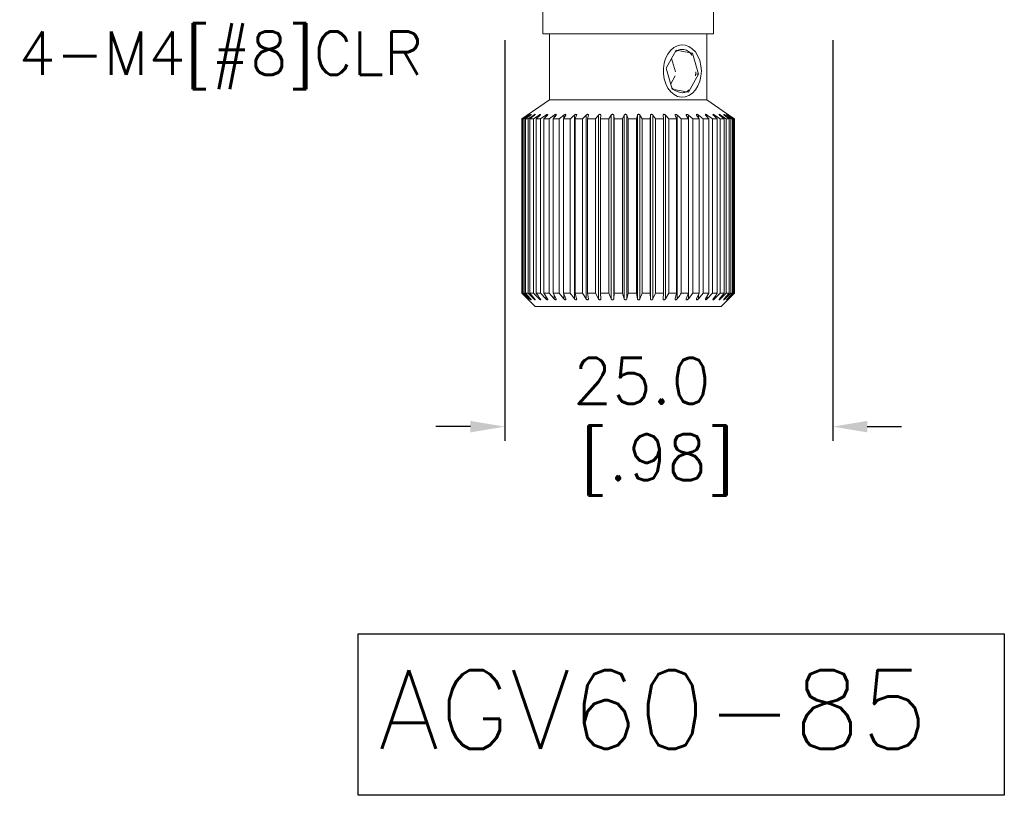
# Model space of a CAD drawing. Extents: x 780 to 1071, y 91 to 235.
# Tile 2 of 4: x 857 to 932, y 91 to 150. Entities that reach past the tile are written whole.
import ezdxf

# ---------------------------------------------------------------- set-up
doc = ezdxf.new("R2010")
doc.units = 0
doc.header["$LTSCALE"] = 0.5
doc.header["$MEASUREMENT"] = 0
doc.layers.get('0').update_dxf_attribs({"linetype": 'CONTINUOUS'})
doc.layers.get('Defpoints').update_dxf_attribs({"linetype": 'CONTINUOUS'})
doc.layers.add('外形輪廓', color=7, linetype='CONTINUOUS')
doc.layers.add('尺寸標註線', color=6, linetype='CONTINUOUS')
doc.styles.add('STSL', font='romans.shx', dxfattribs={"bigfont": 'stsl.shx'})
doc.dimstyles.new('11', dxfattribs={"dimscale": 1.75, "dimtxt": 2, "dimasz": 1.5, "dimexe": 0.625, "dimexo": 1.25, "dimgap": 1, "dimtad": 0, "dimtih": 1, "dimtoh": 1, "dimdec": 1, "dimzin": 1, "dimdsep": 46, "dimtxsty": 'STSL', "dimcen": 0, "dimadec": 1, "dimazin": 0, "dimtfac": 1, "dimtdec": 1, "dimtofl": 0, "dimtmove": 0, "dimatfit": 3, "dimfxl": 0, "dimtolj": 1, "dimtzin": 0, "dimarcsym": 0})

# ---------------------------------------------------------------- blocks, each defined once
blk = doc.blocks.new('*D30')
at = {"layer": 'Defpoints', "color": 0}
for p in [(893.951, 150.9), (918.951, 150.9), (918.951, 119.226)]:
    blk.add_point(p, dxfattribs=at)
at = {"layer": '外形輪廓', "color": 0, "lineweight": -2}
for p, q in [((893.951, 148.713), (893.951, 118.133)), ((918.951, 148.713), (918.951, 118.133)), ((891.326, 119.226), (888.701, 119.226)), ((921.576, 119.226), (924.201, 119.226))]:
    blk.add_line(p, q, dxfattribs=at)
at = {"layer": '外形輪廓', "color": 0}
for points in [[(891.326, 119.664), (891.326, 118.789), (893.951, 119.226)], [(921.576, 119.664), (921.576, 118.789), (918.951, 119.226)]]:
    blk.add_solid(points, dxfattribs=at)
at = {"layer": '外形輪廓', "color": 0, "insert": (904.39, 119.226), "char_height": 3.5, "attachment_point": 5, "style": 'STSL'}
blk.add_mtext('\\A1;25.0\\P [.98]', dxfattribs=at)

msp = doc.modelspace()

# ---------------------------------------------------------------- linework, layer by layer
at = {"color": 7, "linetype": 'Continuous', "lineweight": 15}
for p, q in [((896.851, 150.9), (896.851, 149.2)), ((909.851, 149.2), (909.851, 150.9)), ((896.851, 149.2), (901.551, 149.2)), ((897.351, 149.2), (897.351, 144.165)), ((901.551, 149.2), (909.851, 149.2)), ((909.351, 144.165), (909.351, 149.2)), ((907.003, 147.951), (906.238, 146.577)), ((908.248, 147.724), (907.003, 147.951)), ((906.957, 146.288), (906.649, 147.315)), ((908.183, 147.724), (908.248, 147.724)), ((908.728, 146.123), (908.248, 147.724)), ((906.238, 146.577), (906.717, 144.977)), ((906.595, 145.385), (906.927, 145.981)), ((907.962, 144.749), (908.728, 146.123)), ((908.51, 146.29), (908.491, 145.983)), ((908.555, 146.123), (908.728, 146.123)), ((906.717, 144.977), (907.962, 144.749)), ((897.351, 144.165), (895.255, 142.703)), ((897.351, 144.165), (909.351, 144.165)), ((911.447, 142.703), (909.351, 144.165)), ((895.255, 142.703), (895.251, 142.7)), ((895.276, 142.7), (895.251, 142.7)), ((895.251, 129.4), (895.251, 142.7)), ((895.276, 142.7), (895.709, 142.997)), ((895.276, 142.7), (895.276, 129.4)), ((895.729, 142.997), (895.32, 142.7)), ((895.429, 142.7), (895.32, 142.7)), ((895.32, 129.4), (895.32, 142.7)), ((895.429, 142.7), (895.867, 142.997)), ((895.429, 142.7), (895.429, 129.4)), ((895.912, 142.997), (895.527, 142.7)), ((895.717, 142.7), (895.527, 142.7)), ((895.527, 129.4), (895.527, 142.7)), ((895.717, 142.7), (896.153, 142.997)), ((895.717, 142.7), (895.717, 129.4)), ((896.222, 142.997), (895.868, 142.7)), ((896.136, 142.7), (895.868, 142.7)), ((895.868, 129.4), (895.868, 142.7)), ((896.136, 142.7), (896.562, 142.997)), ((896.136, 142.7), (896.136, 129.4)), ((896.678, 142.7), (896.337, 142.7)), ((896.337, 129.4), (896.337, 142.7)), ((896.678, 142.7), (897.087, 142.997)), ((896.678, 142.7), (896.678, 129.4)), ((897.201, 142.997), (896.925, 142.7)), ((897.335, 142.7), (896.925, 142.7)), ((896.925, 129.4), (896.925, 142.7)), ((897.335, 142.7), (897.72, 142.997)), ((897.335, 142.7), (897.335, 129.4)), ((897.853, 142.997), (897.624, 142.7)), ((898.094, 142.7), (897.624, 142.7)), ((897.624, 129.4), (897.624, 142.7)), ((898.094, 142.7), (898.448, 142.997)), ((898.094, 142.7), (898.094, 129.4)), ((898.599, 142.997), (898.421, 142.7)), ((898.944, 142.7), (898.421, 142.7)), ((898.421, 129.4), (898.421, 142.7)), ((898.944, 142.7), (898.944, 129.4)), ((899.261, 142.997), (899.261, 128.975)), ((899.426, 142.997), (899.302, 142.7)), ((899.868, 142.7), (899.302, 142.7)), ((899.302, 129.4), (899.302, 142.7)), ((899.868, 142.7), (900.144, 142.997)), ((899.868, 142.7), (899.868, 129.4)), ((900.144, 142.997), (900.144, 128.975)), ((900.32, 142.997), (900.252, 142.7)), ((900.853, 142.7), (900.252, 142.7)), ((900.252, 129.4), (900.252, 142.7)), ((900.853, 142.7), (901.081, 142.997)), ((900.853, 142.7), (900.853, 129.4)), ((901.081, 142.997), (901.081, 128.975)), ((901.267, 142.997), (901.255, 142.7)), ((901.88, 142.7), (901.255, 142.7)), ((901.255, 129.4), (901.255, 142.7)), ((901.88, 142.7), (902.058, 142.997)), ((901.88, 142.7), (901.88, 129.4)), ((902.058, 142.997), (902.058, 128.975)), ((902.249, 142.997), (902.295, 142.7)), ((902.249, 142.997), (902.249, 128.975)), ((902.932, 142.7), (902.295, 142.7)), ((902.295, 129.4), (902.295, 142.7)), ((902.932, 142.7), (903.056, 142.997)), ((902.932, 142.7), (902.932, 129.4)), ((903.056, 142.997), (903.056, 128.975)), ((903.249, 142.997), (903.352, 142.7)), ((903.249, 142.997), (903.249, 128.975)), ((903.991, 142.7), (903.352, 142.7)), ((903.352, 129.4), (903.352, 142.7)), ((903.991, 142.7), (904.06, 142.997)), ((903.991, 142.7), (903.991, 129.4)), ((904.06, 142.997), (904.06, 128.975)), ((904.252, 142.997), (904.409, 142.7)), ((904.252, 142.997), (904.252, 128.975)), ((905.04, 142.7), (904.409, 142.7)), ((904.409, 129.4), (904.409, 142.7)), ((905.04, 142.7), (905.051, 142.997)), ((905.04, 142.7), (905.04, 129.4)), ((905.051, 142.997), (905.051, 128.975)), ((905.239, 142.997), (905.448, 142.7)), ((905.239, 142.997), (905.239, 128.975)), ((906.059, 142.7), (905.448, 142.7)), ((905.448, 129.4), (905.448, 142.7)), ((906.059, 142.7), (906.013, 142.997)), ((906.059, 142.7), (906.059, 129.4)), ((906.194, 142.997), (906.451, 142.7)), ((906.194, 142.997), (906.194, 128.975)), ((907.033, 142.7), (906.451, 142.7)), ((906.451, 129.4), (906.451, 142.7)), ((907.033, 142.7), (906.93, 142.997)), ((907.033, 142.7), (907.033, 129.4)), ((907.1, 142.997), (907.1, 128.975)), ((907.943, 142.7), (907.402, 142.7)), ((907.402, 129.4), (907.402, 142.7)), ((907.943, 142.7), (907.786, 142.997)), ((907.942, 142.997), (908.283, 142.7)), ((907.943, 142.7), (907.943, 129.4)), ((908.775, 142.7), (908.283, 142.7)), ((908.283, 129.4), (908.283, 142.7)), ((908.775, 142.7), (908.565, 142.997)), ((908.705, 142.997), (909.079, 142.7)), ((908.775, 142.7), (908.775, 129.4)), ((909.513, 142.7), (909.079, 142.7)), ((909.079, 129.4), (909.079, 142.7)), ((909.513, 142.7), (909.256, 142.997)), ((909.377, 142.997), (909.778, 142.7)), ((909.513, 142.7), (909.513, 129.4)), ((910.147, 142.7), (909.778, 142.7)), ((909.778, 129.4), (909.778, 142.7)), ((909.946, 142.997), (910.366, 142.7)), ((910.147, 142.7), (910.147, 129.4)), ((910.664, 142.7), (910.323, 142.997)), ((910.664, 142.7), (910.366, 142.7)), ((910.366, 129.4), (910.366, 142.7)), ((910.402, 142.997), (910.835, 142.7)), ((910.664, 142.7), (910.664, 129.4)), ((911.056, 142.7), (910.682, 142.997)), ((910.737, 142.997), (911.175, 142.7)), ((911.056, 142.7), (910.835, 142.7)), ((910.835, 129.4), (910.835, 142.7)), ((911.316, 142.7), (910.916, 142.997)), ((910.946, 142.997), (911.382, 142.7)), ((911.44, 142.7), (911.02, 142.997)), ((911.025, 142.997), (911.451, 142.7)), ((911.056, 142.7), (911.056, 129.4)), ((911.316, 142.7), (911.175, 142.7)), ((911.175, 129.4), (911.175, 142.7)), ((911.316, 142.7), (911.316, 129.4)), ((911.44, 142.7), (911.382, 142.7)), ((911.382, 129.4), (911.382, 142.7)), ((911.44, 142.7), (911.44, 129.4)), ((911.451, 129.4), (911.451, 142.7)), ((895.251, 129.4), (895.255, 129.396)), ((895.251, 129.4), (895.276, 129.4)), ((895.255, 129.396), (896.251, 128.4)), ((895.709, 128.975), (895.276, 129.4)), ((895.32, 129.4), (895.729, 128.975)), ((895.32, 129.4), (895.429, 129.4)), ((895.867, 128.975), (895.429, 129.4)), ((895.527, 129.4), (895.912, 128.975)), ((895.527, 129.4), (895.717, 129.4)), ((896.153, 128.975), (895.717, 129.4)), ((895.868, 129.4), (896.222, 128.975)), ((895.868, 129.4), (896.136, 129.4)), ((896.562, 128.975), (896.136, 129.4)), ((896.337, 129.4), (896.678, 129.4)), ((897.087, 128.975), (896.678, 129.4)), ((896.925, 129.4), (897.201, 128.975)), ((896.925, 129.4), (897.335, 129.4)), ((897.72, 128.975), (897.335, 129.4)), ((897.624, 129.4), (897.853, 128.975)), ((897.624, 129.4), (898.094, 129.4)), ((898.448, 128.975), (898.094, 129.4)), ((898.421, 129.4), (898.599, 128.975)), ((898.421, 129.4), (898.944, 129.4)), ((899.302, 129.4), (899.426, 128.975)), ((899.302, 129.4), (899.868, 129.4)), ((900.144, 128.975), (899.868, 129.4)), ((900.252, 129.4), (900.32, 128.975)), ((900.252, 129.4), (900.853, 129.4)), ((901.081, 128.975), (900.853, 129.4)), ((901.255, 129.4), (901.267, 128.975)), ((901.255, 129.4), (901.88, 129.4)), ((902.058, 128.975), (901.88, 129.4)), ((902.295, 129.4), (902.249, 128.975)), ((902.295, 129.4), (902.932, 129.4)), ((903.056, 128.975), (902.932, 129.4)), ((903.352, 129.4), (903.249, 128.975)), ((903.352, 129.4), (903.991, 129.4)), ((904.06, 128.975), (903.991, 129.4)), ((904.409, 129.4), (904.252, 128.975)), ((904.409, 129.4), (905.04, 129.4)), ((905.051, 128.975), (905.04, 129.4)), ((905.448, 129.4), (905.239, 128.975)), ((905.448, 129.4), (906.059, 129.4)), ((906.013, 128.975), (906.059, 129.4)), ((906.451, 129.4), (906.194, 128.975)), ((906.451, 129.4), (907.033, 129.4)), ((906.93, 128.975), (907.033, 129.4)), ((907.402, 129.4), (907.943, 129.4)), ((907.786, 128.975), (907.943, 129.4)), ((908.283, 129.4), (907.942, 128.975)), ((908.283, 129.4), (908.775, 129.4)), ((908.565, 128.975), (908.775, 129.4)), ((909.079, 129.4), (908.705, 128.975)), ((909.079, 129.4), (909.513, 129.4)), ((909.256, 128.975), (909.513, 129.4)), ((909.778, 129.4), (909.377, 128.975)), ((909.778, 129.4), (910.147, 129.4)), ((910.366, 129.4), (909.946, 128.975)), ((910.323, 128.975), (910.664, 129.4)), ((910.366, 129.4), (910.664, 129.4)), ((910.835, 129.4), (910.402, 128.975)), ((910.451, 128.4), (911.447, 129.396)), ((910.682, 128.975), (911.056, 129.4)), ((911.175, 129.4), (910.737, 128.975)), ((910.835, 129.4), (911.056, 129.4)), ((910.916, 128.975), (911.316, 129.4)), ((911.382, 129.4), (910.946, 128.975)), ((911.02, 128.975), (911.44, 129.4)), ((911.451, 129.4), (911.025, 128.975)), ((911.175, 129.4), (911.316, 129.4)), ((911.382, 129.4), (911.44, 129.4)), ((908.24, 128.4), (896.251, 128.4)), ((910.451, 128.4), (908.24, 128.4))]:
    msp.add_line(p, q, dxfattribs=at)
at = {"color": 8, "linetype": 'Continuous', "lineweight": 15}
for p, q in [((895.709, 142.997), (895.709, 142.982)), ((895.867, 142.997), (895.867, 142.962)), ((896.153, 142.997), (896.153, 142.939)), ((896.562, 142.997), (896.562, 142.911)), ((897.087, 142.997), (897.087, 142.874)), ((897.72, 142.997), (897.72, 142.824)), ((898.448, 142.997), (898.448, 142.747)), ((907.942, 142.997), (907.942, 142.702)), ((908.705, 142.997), (908.705, 142.798)), ((909.377, 142.997), (909.377, 142.857)), ((909.946, 142.997), (909.946, 142.898)), ((910.402, 142.997), (910.402, 142.928)), ((910.737, 142.997), (910.737, 142.953)), ((910.946, 142.997), (910.946, 142.974)), ((911.025, 142.997), (911.025, 142.993)), ((897.087, 129.15), (897.087, 128.975)), ((897.72, 129.222), (897.72, 128.975)), ((898.448, 129.334), (898.448, 128.975)), ((907.942, 129.398), (907.942, 128.975)), ((908.705, 129.26), (908.705, 128.975)), ((909.377, 129.175), (909.377, 128.975)), ((909.946, 129.117), (909.946, 128.975)), ((895.709, 128.996), (895.709, 128.975)), ((895.867, 129.025), (895.867, 128.975)), ((896.153, 129.058), (896.153, 128.975)), ((896.562, 129.098), (896.562, 128.975)), ((910.402, 129.073), (910.402, 128.975)), ((910.737, 129.037), (910.737, 128.975)), ((910.946, 129.007), (910.946, 128.975)), ((911.025, 128.98), (911.025, 128.975))]:
    msp.add_line(p, q, dxfattribs=at)
at = {"color": 7, "linetype": 'Continuous', "lineweight": 15, "flags": 128}
msp.add_lwpolyline([(906.599, 144.764), (906.849, 144.551), (907.124, 144.412), (907.414, 144.352), (907.707, 144.374), (907.991, 144.477), (908.254, 144.657), (908.485, 144.905), (908.676, 145.213), (908.817, 145.568), (908.904, 145.954), (908.933, 146.357), (908.902, 146.76), (908.813, 147.145), (908.67, 147.498), (908.478, 147.805), (908.245, 148.051), (907.981, 148.228), (907.697, 148.328), (907.404, 148.347), (907.114, 148.284), (906.839, 148.143), (906.591, 147.927), (906.379, 147.647), (906.212, 147.314), (906.097, 146.942), (906.039, 146.545), (906.04, 146.141), (906.1, 145.745), (906.217, 145.373), (906.386, 145.042), (906.599, 144.764)], dxfattribs=at)
at = {"color": 7, "linetype": 'Continuous', "lineweight": 15}
for points, knots in [([(906.935, 147.828), (907.06, 147.892), (907.321, 148.023), (907.709, 147.995), (908.023, 147.839), (908.158, 147.632), (908.215, 147.544)], [0, 0, 0, 0, 0.256019, 0.531871, 0.802714, 1, 1, 1, 1]), ([(907.483, 144.7), (907.346, 144.716), (907.076, 144.747), (906.824, 144.943), (906.698, 145.041)], [0, 0, 0, 0, 0.504231, 1, 1, 1, 1]), ([(907.997, 144.912), (907.938, 144.858), (907.792, 144.724), (907.599, 144.709), (907.483, 144.7)], [0, 0, 0, 0, 0.400268, 1, 1, 1, 1]), ([(895.709, 142.997), (895.723, 143.006), (895.746, 143.022), (895.774, 143.039), (895.79, 143.049), (895.795, 143.05), (895.791, 143.045), (895.779, 143.035), (895.76, 143.02), (895.742, 143.006), (895.731, 142.998), (895.729, 142.997)], [0, 0, 0, 0, 0.177571, 0.302865, 0.428955, 0.536052, 0.632986, 0.733477, 0.847414, 0.981974, 1, 1, 1, 1]), ([(895.867, 142.997), (895.881, 143.006), (895.905, 143.022), (895.936, 143.039), (895.956, 143.049), (895.965, 143.05), (895.964, 143.045), (895.957, 143.035), (895.94, 143.02), (895.924, 143.006), (895.913, 142.998), (895.912, 142.997)], [0, 0, 0, 0, 0.177441, 0.302758, 0.42887, 0.535981, 0.632917, 0.733404, 0.847326, 0.981873, 1, 1, 1, 1]), ([(896.153, 142.997), (896.167, 143.006), (896.192, 143.022), (896.225, 143.039), (896.248, 143.049), (896.261, 143.05), (896.265, 143.045), (896.26, 143.035), (896.248, 143.02), (896.233, 143.006), (896.223, 142.998), (896.222, 142.997)], [0, 0, 0, 0, 0.177249, 0.302598, 0.428748, 0.535879, 0.632818, 0.733292, 0.847197, 0.981718, 1, 1, 1, 1]), ([(896.654, 142.997), (896.559, 142.908), (896.454, 142.81), (896.348, 142.711), (896.337, 142.7)], [0, 0, 0, 0, 0.89423, 1, 1, 1, 1]), ([(896.562, 142.997), (896.576, 143.006), (896.6, 143.022), (896.636, 143.039), (896.662, 143.048), (896.679, 143.05), (896.686, 143.045), (896.685, 143.035), (896.676, 143.02), (896.664, 143.006), (896.655, 142.998), (896.654, 142.997)], [0, 0, 0, 0, 0.176945, 0.30235, 0.428554, 0.535716, 0.632658, 0.73312, 0.846995, 0.981476, 1, 1, 1, 1]), ([(897.087, 142.997), (897.101, 143.006), (897.125, 143.022), (897.161, 143.039), (897.19, 143.048), (897.21, 143.05), (897.221, 143.045), (897.224, 143.035), (897.219, 143.02), (897.209, 143.006), (897.202, 142.998), (897.201, 142.997)], [0, 0, 0, 0, 0.176424, 0.301921, 0.428218, 0.535437, 0.632386, 0.73282, 0.846643, 0.981059, 1, 1, 1, 1]), ([(897.72, 142.997), (897.733, 143.006), (897.756, 143.022), (897.793, 143.039), (897.824, 143.049), (897.847, 143.05), (897.862, 143.045), (897.868, 143.035), (897.867, 143.02), (897.86, 143.006), (897.853, 142.998), (897.853, 142.997)], [0, 0, 0, 0, 0.177763, 0.303019, 0.429077, 0.536153, 0.633086, 0.733587, 0.84754, 0.982128, 1, 1, 1, 1]), ([(898.448, 142.997), (898.461, 143.006), (898.482, 143.022), (898.52, 143.039), (898.553, 143.049), (898.578, 143.05), (898.596, 143.045), (898.606, 143.035), (898.609, 143.02), (898.604, 143.006), (898.599, 142.998), (898.599, 142.997)], [0, 0, 0, 0, 0.177782, 0.303037, 0.429089, 0.536163, 0.633096, 0.733599, 0.847555, 0.982143, 1, 1, 1, 1]), ([(898.944, 142.7), (898.954, 142.71), (899.06, 142.809), (899.166, 142.908), (899.261, 142.997)], [0, 0, 0, 0, 0.102579, 1, 1, 1, 1]), ([(899.261, 142.997), (899.273, 143.006), (899.292, 143.022), (899.33, 143.039), (899.363, 143.049), (899.391, 143.05), (899.411, 143.045), (899.425, 143.035), (899.431, 143.02), (899.43, 143.006), (899.426, 142.998), (899.426, 142.997)], [0, 0, 0, 0, 0.177791, 0.303044, 0.429095, 0.536169, 0.633102, 0.733605, 0.847562, 0.982152, 1, 1, 1, 1]), ([(900.144, 142.997), (900.154, 143.006), (900.172, 143.022), (900.208, 143.039), (900.242, 143.049), (900.272, 143.05), (900.294, 143.045), (900.311, 143.035), (900.321, 143.02), (900.322, 143.006), (900.321, 142.998), (900.32, 142.997)], [0, 0, 0, 0, 0.177782, 0.303038, 0.429089, 0.536165, 0.633096, 0.733601, 0.847554, 0.982143, 1, 1, 1, 1]), ([(901.081, 142.997), (901.09, 143.006), (901.105, 143.022), (901.14, 143.039), (901.173, 143.049), (901.205, 143.05), (901.23, 143.045), (901.249, 143.035), (901.263, 143.02), (901.267, 143.006), (901.267, 142.998), (901.267, 142.997)], [0, 0, 0, 0, 0.177762, 0.30302, 0.429076, 0.536154, 0.633085, 0.733587, 0.847539, 0.982127, 1, 1, 1, 1]), ([(902.058, 142.997), (902.065, 143.006), (902.078, 143.022), (902.11, 143.039), (902.143, 143.049), (902.175, 143.05), (902.201, 143.045), (902.223, 143.035), (902.24, 143.02), (902.247, 143.006), (902.248, 142.998), (902.249, 142.997)], [0, 0, 0, 0, 0.177723, 0.302988, 0.429051, 0.536132, 0.633064, 0.733563, 0.847513, 0.982095, 1, 1, 1, 1]), ([(903.056, 142.997), (903.062, 143.006), (903.071, 143.022), (903.101, 143.039), (903.132, 143.049), (903.164, 143.05), (903.192, 143.045), (903.217, 143.035), (903.237, 143.02), (903.246, 143.006), (903.249, 142.998), (903.249, 142.997)], [0, 0, 0, 0, 0.177659, 0.302937, 0.429011, 0.536098, 0.633032, 0.733528, 0.847474, 0.982047, 1, 1, 1, 1]), ([(904.06, 142.997), (904.064, 143.006), (904.07, 143.022), (904.096, 143.039), (904.126, 143.049), (904.158, 143.05), (904.186, 143.045), (904.212, 143.035), (904.235, 143.02), (904.247, 143.006), (904.251, 142.998), (904.252, 142.997)], [0, 0, 0, 0, 0.177572, 0.302865, 0.428955, 0.536052, 0.632986, 0.733477, 0.847414, 0.981975, 1, 1, 1, 1]), ([(905.051, 142.997), (905.053, 143.006), (905.057, 143.022), (905.079, 143.039), (905.106, 143.049), (905.137, 143.05), (905.166, 143.045), (905.193, 143.035), (905.218, 143.02), (905.232, 143.006), (905.238, 142.998), (905.239, 142.997)], [0, 0, 0, 0, 0.177441, 0.302757, 0.428871, 0.535981, 0.632917, 0.733404, 0.847326, 0.981871, 1, 1, 1, 1]), ([(906.013, 142.997), (906.014, 143.006), (906.014, 143.022), (906.032, 143.039), (906.056, 143.049), (906.086, 143.05), (906.115, 143.045), (906.143, 143.035), (906.17, 143.02), (906.186, 143.006), (906.193, 142.998), (906.194, 142.997)], [0, 0, 0, 0, 0.1772501, 0.3025991, 0.4287492, 0.5358796, 0.6328185, 0.7332928, 0.8471971, 0.9817182, 1, 1, 1, 1]), ([(906.93, 142.997), (906.929, 143.006), (906.926, 143.022), (906.939, 143.039), (906.96, 143.048), (906.988, 143.05), (907.016, 143.045), (907.044, 143.035), (907.073, 143.02), (907.091, 143.006), (907.099, 142.998), (907.1, 142.997)], [0, 0, 0, 0, 0.176945, 0.30235, 0.428554, 0.535716, 0.632658, 0.73312, 0.846995, 0.981475, 1, 1, 1, 1]), ([(907.1, 142.997), (907.138, 142.959), (907.239, 142.861), (907.339, 142.762), (907.402, 142.7)], [0, 0, 0, 0, 0.378421, 1, 1, 1, 1]), ([(907.786, 142.997), (907.782, 143.006), (907.776, 143.022), (907.785, 143.039), (907.802, 143.048), (907.827, 143.05), (907.854, 143.045), (907.882, 143.035), (907.912, 143.02), (907.931, 143.006), (907.941, 142.998), (907.942, 142.997)], [0, 0, 0, 0, 0.176423, 0.301922, 0.428219, 0.535437, 0.632387, 0.732821, 0.846644, 0.98106, 1, 1, 1, 1]), ([(908.565, 142.997), (908.56, 143.006), (908.551, 143.022), (908.555, 143.039), (908.569, 143.049), (908.591, 143.05), (908.616, 143.045), (908.644, 143.035), (908.673, 143.02), (908.694, 143.006), (908.704, 142.998), (908.705, 142.997)], [0, 0, 0, 0, 0.177763, 0.303021, 0.429078, 0.536154, 0.633086, 0.733587, 0.84754, 0.982128, 1, 1, 1, 1]), ([(909.256, 142.997), (909.249, 143.006), (909.237, 143.022), (909.236, 143.039), (909.245, 143.049), (909.264, 143.05), (909.288, 143.045), (909.314, 143.035), (909.344, 143.02), (909.365, 143.006), (909.376, 142.998), (909.377, 142.997)], [0, 0, 0, 0, 0.177782, 0.303038, 0.42909, 0.536164, 0.633096, 0.7336, 0.847555, 0.982143, 1, 1, 1, 1]), ([(909.845, 142.997), (909.837, 143.006), (909.822, 143.022), (909.816, 143.039), (909.821, 143.049), (909.837, 143.05), (909.857, 143.045), (909.882, 143.035), (909.911, 143.02), (909.933, 143.006), (909.945, 142.998), (909.946, 142.997)], [0, 0, 0, 0, 0.177793, 0.303045, 0.429096, 0.53617, 0.633102, 0.733604, 0.847561, 0.982151, 1, 1, 1, 1]), ([(910.147, 142.7), (910.084, 142.762), (909.984, 142.86), (909.883, 142.959), (909.845, 142.997)], [0, 0, 0, 0, 0.620513, 1, 1, 1, 1]), ([(910.323, 142.997), (910.313, 143.006), (910.296, 143.022), (910.285, 143.039), (910.286, 143.049), (910.298, 143.05), (910.316, 143.045), (910.339, 143.035), (910.367, 143.02), (910.389, 143.006), (910.401, 142.998), (910.402, 142.997)], [0, 0, 0, 0, 0.177783, 0.303039, 0.42909, 0.536166, 0.633097, 0.733601, 0.847555, 0.982144, 1, 1, 1, 1]), ([(910.682, 142.997), (910.671, 143.006), (910.652, 143.022), (910.636, 143.039), (910.633, 143.049), (910.641, 143.05), (910.655, 143.045), (910.676, 143.035), (910.702, 143.02), (910.724, 143.006), (910.736, 142.998), (910.737, 142.997)], [0, 0, 0, 0, 0.1777621, 0.3030202, 0.4290768, 0.5361539, 0.6330852, 0.733587, 0.84754, 0.9821272, 1, 1, 1, 1]), ([(910.916, 142.997), (910.904, 143.006), (910.883, 143.022), (910.863, 143.039), (910.855, 143.049), (910.858, 143.05), (910.87, 143.045), (910.887, 143.035), (910.912, 143.02), (910.933, 143.006), (910.945, 142.998), (910.946, 142.997)], [0, 0, 0, 0, 0.177723, 0.302988, 0.429051, 0.536132, 0.633064, 0.733563, 0.847513, 0.982095, 1, 1, 1, 1]), ([(911.02, 142.997), (911.007, 143.006), (910.984, 143.022), (910.96, 143.039), (910.948, 143.049), (910.948, 143.05), (910.955, 143.045), (910.97, 143.035), (910.992, 143.02), (911.012, 143.006), (911.024, 142.998), (911.025, 142.997)], [0, 0, 0, 0, 0.17766, 0.302939, 0.429012, 0.536099, 0.633033, 0.733528, 0.847474, 0.982047, 1, 1, 1, 1]), ([(896.337, 129.4), (896.345, 129.389), (896.45, 129.247), (896.556, 129.106), (896.654, 128.975)], [0, 0, 0, 0, 0.076239, 1, 1, 1, 1]), ([(899.261, 128.975), (899.163, 129.106), (899.057, 129.248), (898.951, 129.39), (898.944, 129.4)], [0, 0, 0, 0, 0.926154, 1, 1, 1, 1]), ([(907.402, 129.4), (907.326, 129.294), (907.226, 129.152), (907.125, 129.01), (907.1, 128.975)], [0, 0, 0, 0, 0.7488185, 1, 1, 1, 1]), ([(909.845, 128.975), (909.871, 129.011), (909.971, 129.152), (910.072, 129.294), (910.147, 129.4)], [0, 0, 0, 0, 0.2519802, 1, 1, 1, 1]), ([(895.729, 128.975), (895.74, 128.963), (895.76, 128.943), (895.781, 128.919), (895.791, 128.905), (895.794, 128.899), (895.791, 128.9), (895.781, 128.908), (895.762, 128.924), (895.737, 128.948), (895.717, 128.967), (895.709, 128.975)], [0, 0, 0, 0, 0.163102, 0.290973, 0.389271, 0.470732, 0.552425, 0.629645, 0.736175, 0.883161, 1, 1, 1, 1]), ([(895.912, 128.975), (895.922, 128.963), (895.94, 128.943), (895.958, 128.919), (895.965, 128.905), (895.964, 128.899), (895.958, 128.9), (895.944, 128.908), (895.923, 128.924), (895.895, 128.948), (895.876, 128.967), (895.867, 128.975)], [0, 0, 0, 0, 0.163144, 0.291002, 0.389293, 0.470752, 0.552442, 0.629665, 0.736198, 0.883197, 1, 1, 1, 1]), ([(896.222, 128.975), (896.231, 128.963), (896.248, 128.943), (896.261, 128.919), (896.265, 128.905), (896.261, 128.899), (896.251, 128.9), (896.235, 128.908), (896.21, 128.924), (896.181, 128.948), (896.162, 128.967), (896.153, 128.975)], [0, 0, 0, 0, 0.1631639, 0.2910198, 0.3893082, 0.4707637, 0.5524512, 0.6296741, 0.7362099, 0.8832147, 1, 1, 1, 1]), ([(896.654, 128.975), (896.662, 128.963), (896.677, 128.943), (896.686, 128.919), (896.686, 128.905), (896.678, 128.899), (896.665, 128.9), (896.647, 128.908), (896.62, 128.924), (896.59, 128.948), (896.571, 128.967), (896.562, 128.975)], [0, 0, 0, 0, 0.163177, 0.291024, 0.389312, 0.470768, 0.552456, 0.629679, 0.736219, 0.883227, 1, 1, 1, 1]), ([(897.201, 128.975), (897.208, 128.963), (897.22, 128.943), (897.225, 128.919), (897.221, 128.905), (897.21, 128.899), (897.194, 128.9), (897.173, 128.908), (897.145, 128.924), (897.114, 128.948), (897.096, 128.967), (897.087, 128.975)], [0, 0, 0, 0, 0.163165, 0.29102, 0.389308, 0.470763, 0.552453, 0.629674, 0.736207, 0.883216, 1, 1, 1, 1]), ([(897.853, 128.975), (897.858, 128.963), (897.868, 128.943), (897.868, 128.919), (897.86, 128.905), (897.847, 128.899), (897.829, 128.9), (897.806, 128.908), (897.776, 128.924), (897.746, 128.948), (897.728, 128.967), (897.72, 128.975)], [0, 0, 0, 0, 0.163143, 0.291003, 0.389293, 0.470753, 0.552443, 0.629666, 0.736199, 0.883197, 1, 1, 1, 1]), ([(898.599, 128.975), (898.603, 128.963), (898.609, 128.943), (898.606, 128.919), (898.595, 128.905), (898.578, 128.899), (898.558, 128.9), (898.533, 128.908), (898.503, 128.924), (898.473, 128.948), (898.456, 128.966), (898.448, 128.975)], [0, 0, 0, 0, 0.161704, 0.289992, 0.388492, 0.470042, 0.551827, 0.629037, 0.735356, 0.88202, 1, 1, 1, 1]), ([(899.426, 128.975), (899.428, 128.963), (899.432, 128.943), (899.424, 128.919), (899.41, 128.905), (899.391, 128.899), (899.369, 128.9), (899.343, 128.908), (899.312, 128.924), (899.283, 128.948), (899.268, 128.967), (899.261, 128.975)], [0, 0, 0, 0, 0.162269, 0.290383, 0.388804, 0.470317, 0.552065, 0.62928, 0.735686, 0.882478, 1, 1, 1, 1]), ([(900.32, 128.975), (900.321, 128.963), (900.322, 128.943), (900.31, 128.919), (900.292, 128.905), (900.271, 128.899), (900.248, 128.9), (900.221, 128.908), (900.191, 128.924), (900.163, 128.948), (900.15, 128.967), (900.144, 128.975)], [0, 0, 0, 0, 0.162592, 0.290614, 0.388985, 0.47048, 0.552206, 0.629421, 0.735873, 0.88275, 1, 1, 1, 1]), ([(901.267, 128.975), (901.266, 128.963), (901.264, 128.943), (901.248, 128.919), (901.227, 128.905), (901.204, 128.899), (901.18, 128.9), (901.153, 128.908), (901.124, 128.924), (901.098, 128.948), (901.086, 128.967), (901.081, 128.975)], [0, 0, 0, 0, 0.162801, 0.290761, 0.389101, 0.470582, 0.552293, 0.629512, 0.735998, 0.882917, 1, 1, 1, 1]), ([(902.249, 128.975), (902.246, 128.963), (902.242, 128.943), (902.222, 128.919), (902.199, 128.905), (902.174, 128.899), (902.149, 128.9), (902.123, 128.908), (902.094, 128.924), (902.071, 128.948), (902.062, 128.967), (902.058, 128.975)], [0, 0, 0, 0, 0.162937, 0.290857, 0.389177, 0.470649, 0.552353, 0.629573, 0.736074, 0.88303, 1, 1, 1, 1]), ([(903.249, 128.975), (903.245, 128.963), (903.238, 128.943), (903.215, 128.919), (903.19, 128.905), (903.164, 128.899), (903.139, 128.9), (903.113, 128.908), (903.087, 128.924), (903.066, 128.948), (903.059, 128.967), (903.056, 128.975)], [0, 0, 0, 0, 0.163032, 0.290926, 0.389234, 0.470697, 0.552394, 0.629616, 0.736136, 0.883114, 1, 1, 1, 1]), ([(904.252, 128.975), (904.246, 128.963), (904.237, 128.943), (904.211, 128.919), (904.184, 128.905), (904.157, 128.899), (904.132, 128.9), (904.108, 128.908), (904.083, 128.924), (904.066, 128.948), (904.062, 128.967), (904.06, 128.975)], [0, 0, 0, 0, 0.163102, 0.290973, 0.389271, 0.470732, 0.552425, 0.629646, 0.736175, 0.883159, 1, 1, 1, 1]), ([(905.239, 128.975), (905.232, 128.963), (905.22, 128.943), (905.191, 128.919), (905.163, 128.905), (905.137, 128.899), (905.112, 128.9), (905.089, 128.908), (905.068, 128.924), (905.054, 128.948), (905.052, 128.967), (905.051, 128.975)], [0, 0, 0, 0, 0.163144, 0.291002, 0.389293, 0.470752, 0.552441, 0.629666, 0.736198, 0.883196, 1, 1, 1, 1]), ([(906.194, 128.975), (906.186, 128.963), (906.171, 128.943), (906.141, 128.919), (906.112, 128.905), (906.085, 128.899), (906.062, 128.9), (906.041, 128.908), (906.023, 128.924), (906.013, 128.948), (906.013, 128.967), (906.013, 128.975)], [0, 0, 0, 0, 0.163164, 0.291019, 0.389307, 0.470763, 0.552451, 0.629674, 0.736208, 0.883215, 1, 1, 1, 1]), ([(907.1, 128.975), (907.091, 128.963), (907.074, 128.943), (907.042, 128.919), (907.013, 128.905), (906.987, 128.899), (906.966, 128.9), (906.947, 128.908), (906.932, 128.924), (906.926, 128.948), (906.929, 128.967), (906.93, 128.975)], [0, 0, 0, 0, 0.163178, 0.291025, 0.389312, 0.470768, 0.552455, 0.629679, 0.736219, 0.883226, 1, 1, 1, 1]), ([(907.942, 128.975), (907.932, 128.963), (907.913, 128.943), (907.881, 128.919), (907.852, 128.905), (907.827, 128.899), (907.808, 128.9), (907.791, 128.908), (907.78, 128.924), (907.778, 128.948), (907.783, 128.967), (907.786, 128.975)], [0, 0, 0, 0, 0.163164, 0.29102, 0.389308, 0.470764, 0.552451, 0.629675, 0.736208, 0.883216, 1, 1, 1, 1]), ([(908.705, 128.975), (908.694, 128.963), (908.675, 128.943), (908.641, 128.919), (908.614, 128.905), (908.591, 128.899), (908.573, 128.9), (908.56, 128.908), (908.552, 128.924), (908.554, 128.948), (908.562, 128.967), (908.565, 128.975)], [0, 0, 0, 0, 0.163143, 0.291002, 0.389292, 0.470751, 0.552441, 0.629665, 0.736198, 0.883196, 1, 1, 1, 1]), ([(909.377, 128.975), (909.366, 128.963), (909.345, 128.943), (909.312, 128.919), (909.285, 128.905), (909.264, 128.899), (909.249, 128.9), (909.239, 128.908), (909.235, 128.924), (909.241, 128.948), (909.251, 128.966), (909.256, 128.975)], [0, 0, 0, 0, 0.161704, 0.289991, 0.388492, 0.470041, 0.551828, 0.629037, 0.735356, 0.882019, 1, 1, 1, 1]), ([(909.946, 128.975), (909.934, 128.963), (909.913, 128.943), (909.88, 128.919), (909.855, 128.905), (909.837, 128.899), (909.824, 128.9), (909.817, 128.908), (909.817, 128.924), (909.827, 128.948), (909.84, 128.967), (909.845, 128.975)], [0, 0, 0, 0, 0.162268, 0.290383, 0.388803, 0.470316, 0.552065, 0.629279, 0.735685, 0.882477, 1, 1, 1, 1]), ([(910.402, 128.975), (910.39, 128.963), (910.368, 128.943), (910.337, 128.919), (910.314, 128.905), (910.298, 128.899), (910.289, 128.9), (910.285, 128.908), (910.289, 128.924), (910.303, 128.948), (910.317, 128.967), (910.323, 128.975)], [0, 0, 0, 0, 0.162592, 0.290614, 0.388985, 0.470479, 0.552205, 0.629421, 0.735873, 0.882749, 1, 1, 1, 1]), ([(910.737, 128.975), (910.725, 128.963), (910.703, 128.943), (910.674, 128.919), (910.654, 128.905), (910.641, 128.899), (910.634, 128.9), (910.634, 128.908), (910.642, 128.924), (910.659, 128.948), (910.675, 128.967), (910.682, 128.975)], [0, 0, 0, 0, 0.1628, 0.290761, 0.389102, 0.470581, 0.552293, 0.629512, 0.735998, 0.882916, 1, 1, 1, 1]), ([(910.946, 128.975), (910.934, 128.963), (910.913, 128.943), (910.886, 128.919), (910.868, 128.905), (910.859, 128.899), (910.856, 128.9), (910.859, 128.908), (910.871, 128.924), (910.891, 128.948), (910.908, 128.967), (910.916, 128.975)], [0, 0, 0, 0, 0.162937, 0.290857, 0.389178, 0.470649, 0.552353, 0.629573, 0.736074, 0.883029, 1, 1, 1, 1]), ([(911.025, 128.975), (911.013, 128.963), (910.993, 128.943), (910.969, 128.919), (910.954, 128.905), (910.948, 128.899), (910.948, 128.9), (910.955, 128.908), (910.97, 128.924), (910.993, 128.948), (911.012, 128.967), (911.02, 128.975)], [0, 0, 0, 0, 0.163032, 0.290926, 0.389234, 0.470697, 0.552393, 0.629615, 0.736134, 0.883113, 1, 1, 1, 1])]:
    msp.add_open_spline(points, degree=3, knots=knots, dxfattribs=at)
at = {"layer": '外形輪廓', "color": 0}
msp.add_lwpolyline([(882.776, 103.41), (932.03, 103.41), (932.03, 91.105), (882.776, 91.105)], close=True, dxfattribs=at)

# ---------------------------------------------------------------- texts
at = {"layer": '外形輪廓', "color": 0, "insert": (884.315, 100.642), "char_height": 6, "attachment_point": 1, "style": 'STSL'}
msp.add_mtext_dynamic_manual_height_columns('AGV60-85', width=43.71336, gutter_width=15, heights=[0], dxfattribs=at)
at = {"layer": '尺寸標註線', "color": 0, "insert": (856.874, 149.371), "char_height": 3.3, "attachment_point": 1, "style": 'STSL'}
msp.add_mtext('\\A1;4-M4[#8]CLR', dxfattribs=at)

# ---------------------------------------------------------------- dimensions: what is measured, and where the dimension line sits
at = {"layer": '外形輪廓', "color": 0}
dim = msp.add_linear_dim(base=(918.951, 119.226), p1=(893.951, 150.9), p2=(918.951, 150.9), text='<>\\P[]', dimstyle='11', dxfattribs=at)
dim.commit()
dim.dimension.update_dxf_attribs({"geometry": '*D30', "text_midpoint": (904.39, 119.226), "dimtype": 160})

doc.saveas('drawing.dxf')
